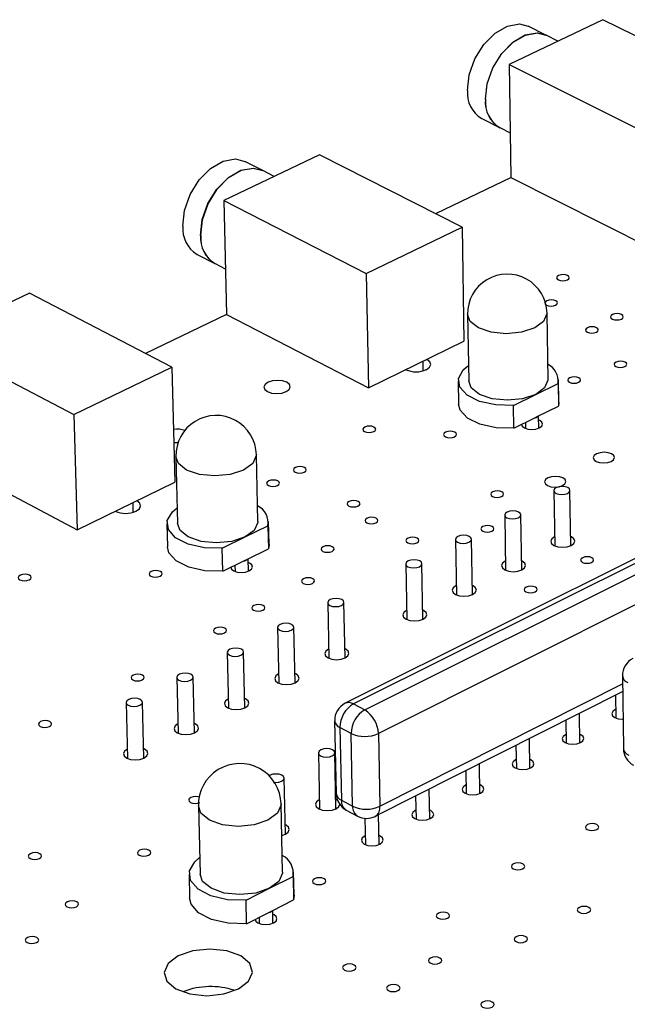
# Model space of a CAD drawing. Extents: x 73 to 209, y 44 to 152.
# Tile 4 of 13: x 102 to 121, y 73 to 104. Entities that reach past the tile are written whole.
import ezdxf

# ---------------------------------------------------------------- set-up
doc = ezdxf.new("R2010")
doc.units = 0
doc.layers.get('0').update_dxf_attribs({"linetype": 'CONTINUOUS'})

msp = doc.modelspace()

# ---------------------------------------------------------------- linework, layer by layer
at = {"color": 7, "linetype": 'CONTINUOUS'}
for p, q in [((120.254, 103.935), (117.351, 102.55)), ((118.488, 103.457), (117.935, 103.732)), ((124.667, 101.742), (120.254, 103.935)), ((118.861, 103.271), (118.494, 103.454)), ((117.351, 102.55), (121.764, 100.341)), ((117.351, 102.55), (117.407, 99.051)), ((116.501, 100.871), (117.053, 100.593)), ((117.059, 100.591), (117.385, 100.426)), ((111.48, 99.749), (108.51, 98.332)), ((115.891, 97.506), (111.48, 99.749)), ((109.718, 99.263), (109.165, 99.545)), ((110.076, 99.08), (109.723, 99.26)), ((117.408, 99.05), (115.069, 97.924)), ((117.407, 99.051), (121.807, 96.827)), ((108.51, 98.332), (108.594, 94.806)), ((108.51, 98.332), (112.92, 96.072)), ((112.92, 96.072), (115.891, 97.506)), ((115.891, 97.506), (115.952, 93.974)), ((107.686, 96.665), (108.237, 96.381)), ((108.243, 96.378), (108.56, 96.214)), ((112.92, 96.072), (112.991, 92.53)), ((102.501, 95.466), (99.461, 94.016)), ((106.908, 93.17), (102.501, 95.466)), ((108.595, 94.805), (106.087, 93.597)), ((108.594, 94.806), (112.991, 92.53)), ((116.061, 94.802), (116.097, 92.744)), ((118.554, 92.784), (118.523, 94.841)), ((99.461, 94.016), (103.867, 91.701)), ((112.991, 92.53), (115.952, 93.974)), ((114.691, 93.06), (114.686, 93.356)), ((103.867, 91.701), (106.908, 93.17)), ((106.908, 93.17), (106.999, 89.61)), ((114.153, 93.092), (114.153, 93.097)), ((115.769, 92.738), (115.782, 92.03)), ((118.891, 92.081), (118.881, 92.788)), ((118.174, 92.329), (118.864, 92.668)), ((118.864, 92.668), (118.875, 91.96)), ((117.481, 91.989), (118.174, 92.329)), ((117.493, 91.281), (117.481, 91.989)), ((118.242, 91.649), (118.875, 91.96)), ((118.891, 92.081), (118.875, 91.96)), ((103.867, 91.701), (103.968, 88.133)), ((117.493, 91.281), (118.126, 91.592)), ((118.126, 91.592), (118.242, 91.649)), ((118.265, 91.279), (118.26, 91.658)), ((117.853, 91.458), (117.856, 91.273)), ((99.575, 90.461), (103.968, 88.133)), ((107.031, 90.399), (107.083, 88.325)), ((109.57, 88.387), (109.522, 90.46)), ((103.968, 88.133), (106.999, 89.61)), ((125.28, 89.258), (112.276, 82.76)), ((125.537, 89.239), (112.531, 82.738)), ((118.737, 89.346), (118.762, 87.637)), ((119.258, 87.644), (119.234, 89.354)), ((105.712, 88.678), (105.704, 88.979)), ((112.881, 82.552), (125.887, 89.059)), ((105.159, 88.707), (105.159, 88.713)), ((117.214, 88.592), (117.242, 86.88)), ((117.739, 86.888), (117.712, 88.6)), ((106.752, 88.316), (106.77, 87.603)), ((109.174, 87.911), (109.882, 88.258)), ((109.882, 88.258), (109.898, 87.545)), ((109.918, 87.681), (109.901, 88.394)), ((126.3, 88.345), (113.3, 81.825)), ((108.466, 87.563), (109.174, 87.911)), ((116.213, 86.128), (116.183, 87.843)), ((108.483, 86.849), (108.466, 87.563)), ((109.251, 87.226), (109.898, 87.545)), ((109.918, 87.681), (109.898, 87.545)), ((115.685, 87.834), (115.715, 86.119)), ((109.278, 86.854), (109.269, 87.235)), ((108.483, 86.849), (109.132, 87.168)), ((108.859, 87.034), (108.864, 86.844)), ((109.132, 87.168), (109.251, 87.226)), ((114.149, 87.073), (114.182, 85.356)), ((114.681, 85.366), (114.649, 87.083)), ((111.731, 85.875), (111.768, 84.154)), ((112.268, 84.165), (112.233, 85.886)), ((110.18, 85.107), (110.219, 83.383)), ((110.721, 83.394), (110.682, 85.118)), ((108.622, 84.335), (108.664, 82.608)), ((109.167, 82.621), (109.126, 84.347)), ((107.607, 81.844), (107.563, 83.573)), ((120.858, 83.607), (120.887, 81.359)), ((107.059, 83.56), (107.103, 81.831)), ((113.205, 79.258), (120.864, 83.124)), ((120.647, 83.015), (120.657, 82.304)), ((105.489, 82.782), (105.535, 81.05)), ((106.04, 81.064), (105.994, 82.796)), ((112.531, 82.738), (112.881, 82.552)), ((119.538, 81.531), (119.525, 82.448)), ((111.946, 82.215), (111.994, 79.962)), ((119.108, 82.238), (119.118, 81.525)), ((112.458, 81.825), (112.108, 82.011)), ((112.108, 82.011), (112.155, 79.757)), ((112.504, 79.57), (112.458, 81.825)), ((113.3, 81.825), (113.345, 79.57)), ((117.562, 81.457), (117.574, 80.743)), ((117.995, 80.75), (117.98, 81.668)), ((111.442, 81.219), (111.48, 79.481)), ((111.987, 79.493), (111.95, 81.23)), ((116.445, 79.966), (116.429, 80.885)), ((116.01, 80.674), (116.023, 79.958)), ((110.42, 78.703), (110.38, 80.443)), ((114.889, 79.178), (114.871, 80.099)), ((110.336, 77.53), (110.288, 79.643)), ((112.155, 79.757), (112.504, 79.57)), ((114.452, 79.888), (114.466, 79.17)), ((107.726, 79.579), (107.779, 77.467)), ((112.307, 79.451), (112.656, 79.264)), ((113.326, 78.388), (113.308, 79.31)), ((112.886, 79.196), (112.902, 78.379)), ((110.694, 76.811), (110.677, 77.538)), ((107.438, 77.457), (107.456, 76.731)), ((109.931, 77.028), (110.657, 77.395)), ((110.657, 77.395), (110.674, 76.668)), ((109.202, 76.659), (109.931, 77.028)), ((109.22, 75.932), (109.202, 76.659)), ((110.008, 76.331), (110.674, 76.668)), ((110.694, 76.811), (110.674, 76.668)), ((109.22, 75.932), (109.886, 76.269)), ((109.886, 76.269), (110.008, 76.331)), ((110.037, 75.948), (110.028, 76.341)), ((109.606, 76.127), (109.61, 75.938))]:
    msp.add_line(p, q, dxfattribs=at)
at = {"color": 8, "linetype": 'CONTINUOUS'}
msp.add_line((113.345, 79.57), (120.861, 83.362), dxfattribs=at)
at = {"color": 7, "linetype": 'CONTINUOUS'}
for points in [[(116.061, 101.746), (116.116, 102.23), (116.291, 102.722), (116.567, 103.168), (116.914, 103.52), (117.295, 103.739), (117.667, 103.802), (117.935, 103.732)], [(116.613, 101.469), (116.668, 101.953), (116.844, 102.445), (117.12, 102.891), (117.468, 103.243), (117.848, 103.463), (118.22, 103.526), (118.488, 103.457)], [(116.618, 101.466), (116.674, 101.95), (116.849, 102.442), (117.126, 102.889), (117.473, 103.241), (117.853, 103.46), (118.225, 103.523), (118.494, 103.454)], [(107.241, 97.537), (107.294, 98.025), (107.47, 98.522), (107.751, 98.973), (108.104, 99.33), (108.493, 99.554), (108.874, 99.62), (109.165, 99.545)], [(107.793, 97.253), (107.846, 97.741), (108.023, 98.238), (108.303, 98.69), (108.657, 99.048), (109.046, 99.272), (109.427, 99.338), (109.718, 99.263)], [(107.799, 97.25), (107.852, 97.738), (108.028, 98.236), (108.309, 98.688), (108.663, 99.045), (109.051, 99.269), (109.433, 99.335), (109.723, 99.26)], [(119.153, 95.872), (119.197, 95.904), (119.214, 95.941), (119.201, 95.978), (119.159, 96.01), (119.097, 96.031), (119.022, 96.039), (118.946, 96.031), (118.881, 96.01), (118.837, 95.978), (118.821, 95.941), (118.834, 95.904), (118.875, 95.872), (118.938, 95.851), (119.013, 95.843), (119.089, 95.851), (119.153, 95.872)], [(118.788, 95.091), (118.832, 95.123), (118.849, 95.16), (118.836, 95.198), (118.794, 95.23), (118.731, 95.251), (118.656, 95.258), (118.581, 95.251), (118.516, 95.23), (118.472, 95.198), (118.455, 95.16), (118.468, 95.123), (118.51, 95.091), (118.573, 95.07), (118.648, 95.062), (118.723, 95.07), (118.788, 95.091)], [(120.825, 94.662), (120.869, 94.694), (120.885, 94.732), (120.872, 94.77), (120.83, 94.802), (120.767, 94.823), (120.692, 94.83), (120.616, 94.823), (120.551, 94.802), (120.507, 94.77), (120.491, 94.732), (120.504, 94.694), (120.546, 94.662), (120.609, 94.641), (120.684, 94.634), (120.76, 94.641), (120.825, 94.662)], [(120.051, 94.256), (120.095, 94.288), (120.112, 94.326), (120.098, 94.363), (120.057, 94.395), (119.994, 94.417), (119.918, 94.424), (119.843, 94.417), (119.778, 94.395), (119.734, 94.363), (119.717, 94.326), (119.73, 94.288), (119.772, 94.256), (119.835, 94.234), (119.91, 94.227), (119.986, 94.234), (120.051, 94.256)], [(114.782, 93.094), (114.883, 93.167), (114.922, 93.253), (114.893, 93.339), (114.8, 93.412)], [(120.935, 93.19), (120.979, 93.222), (120.995, 93.26), (120.982, 93.298), (120.94, 93.33), (120.877, 93.352), (120.801, 93.359), (120.725, 93.352), (120.66, 93.33), (120.616, 93.298), (120.599, 93.26), (120.613, 93.222), (120.654, 93.19), (120.718, 93.168), (120.793, 93.161), (120.869, 93.168), (120.935, 93.19)], [(117.481, 91.989), (116.933, 92.004), (116.434, 92.113), (116.046, 92.304), (115.818, 92.551), (115.777, 92.825), (115.929, 93.091), (116.088, 93.222)], [(110.443, 92.414), (110.536, 92.48), (110.572, 92.559), (110.546, 92.637), (110.462, 92.703), (110.333, 92.748), (110.178, 92.763), (110.021, 92.748), (109.885, 92.703), (109.792, 92.637), (109.756, 92.559), (109.781, 92.48), (109.865, 92.414), (109.995, 92.369), (110.15, 92.354), (110.307, 92.369), (110.443, 92.414)], [(118.174, 92.329), (117.768, 92.195), (117.295, 92.148), (116.827, 92.195), (116.435, 92.329), (116.178, 92.529), (116.097, 92.744)], [(118.554, 92.784), (118.553, 92.765), (118.449, 92.529), (118.174, 92.329)], [(119.5, 92.702), (119.545, 92.734), (119.561, 92.772), (119.548, 92.811), (119.506, 92.843), (119.443, 92.864), (119.367, 92.872), (119.291, 92.864), (119.226, 92.843), (119.182, 92.811), (119.165, 92.772), (119.178, 92.734), (119.22, 92.702), (119.283, 92.681), (119.359, 92.673), (119.435, 92.681), (119.5, 92.702)], [(117.493, 91.281), (116.945, 91.295), (116.446, 91.405), (116.059, 91.595), (115.83, 91.843), (115.782, 92.03)], [(118.285, 91.288), (118.358, 91.342), (118.386, 91.405), (118.364, 91.468), (118.296, 91.521), (118.261, 91.537)], [(113.156, 91.176), (113.201, 91.209), (113.218, 91.247), (113.205, 91.286), (113.164, 91.318), (113.101, 91.34), (113.025, 91.347), (112.949, 91.34), (112.883, 91.318), (112.838, 91.286), (112.82, 91.247), (112.833, 91.209), (112.874, 91.176), (112.937, 91.155), (113.013, 91.147), (113.09, 91.155), (113.156, 91.176)], [(117.731, 91.4), (117.753, 91.342), (117.822, 91.288), (117.926, 91.252), (118.051, 91.24), (118.177, 91.252), (118.285, 91.288)], [(115.656, 91.016), (115.701, 91.049), (115.719, 91.087), (115.705, 91.126), (115.664, 91.158), (115.6, 91.18), (115.525, 91.188), (115.448, 91.18), (115.382, 91.158), (115.337, 91.126), (115.32, 91.087), (115.333, 91.049), (115.375, 91.016), (115.438, 90.995), (115.514, 90.987), (115.591, 90.995), (115.656, 91.016)], [(106.967, 90.842), (107.033, 90.839), (107.11, 90.843)], [(120.522, 90.486), (120.417, 90.522), (120.292, 90.535), (120.165, 90.522), (120.058, 90.486), (119.984, 90.432), (119.957, 90.369), (119.979, 90.306), (120.048, 90.252), (120.153, 90.216), (120.278, 90.203), (120.405, 90.216), (120.513, 90.252), (120.586, 90.306), (120.613, 90.369), (120.591, 90.432), (120.522, 90.486)], [(120.513, 90.252), (120.586, 90.306), (120.613, 90.369), (120.591, 90.432), (120.522, 90.486), (120.417, 90.522), (120.292, 90.535), (120.165, 90.522), (120.058, 90.486), (119.984, 90.432), (119.957, 90.369), (119.979, 90.306), (120.048, 90.252), (120.153, 90.216), (120.278, 90.203), (120.405, 90.216), (120.513, 90.252)], [(111.006, 89.918), (111.051, 89.951), (111.069, 89.99), (111.056, 90.028), (111.015, 90.061), (110.952, 90.083), (110.876, 90.091), (110.799, 90.083), (110.733, 90.061), (110.687, 90.028), (110.669, 89.99), (110.682, 89.951), (110.723, 89.918), (110.787, 89.896), (110.862, 89.889), (110.939, 89.896), (111.006, 89.918)], [(110.177, 89.504), (110.223, 89.536), (110.241, 89.575), (110.228, 89.614), (110.187, 89.647), (110.124, 89.669), (110.048, 89.676), (109.971, 89.669), (109.904, 89.647), (109.859, 89.614), (109.841, 89.575), (109.854, 89.536), (109.895, 89.504), (109.958, 89.482), (110.034, 89.474), (110.111, 89.482), (110.177, 89.504)], [(119.015, 89.741), (118.91, 89.777), (118.785, 89.789), (118.658, 89.777), (118.55, 89.741), (118.476, 89.687), (118.448, 89.623), (118.471, 89.559), (118.54, 89.505), (118.645, 89.469), (118.77, 89.456), (118.897, 89.469), (119.005, 89.505), (119.079, 89.559), (119.107, 89.623), (119.084, 89.687), (119.015, 89.741)], [(119.005, 89.505), (119.079, 89.559), (119.107, 89.623), (119.084, 89.687), (119.015, 89.741), (118.91, 89.777), (118.785, 89.789), (118.658, 89.777), (118.55, 89.741), (118.476, 89.687), (118.448, 89.623), (118.471, 89.559), (118.54, 89.505), (118.645, 89.469), (118.77, 89.456), (118.897, 89.469), (119.005, 89.505)], [(119.165, 89.439), (119.085, 89.466), (118.991, 89.476), (118.895, 89.466), (118.813, 89.439), (118.758, 89.398), (118.737, 89.35), (118.754, 89.302), (118.806, 89.261), (118.885, 89.234), (118.98, 89.224), (119.075, 89.234), (119.157, 89.261), (119.213, 89.302), (119.234, 89.35), (119.217, 89.398), (119.165, 89.439)], [(117.118, 89.167), (117.163, 89.2), (117.18, 89.239), (117.167, 89.278), (117.125, 89.311), (117.061, 89.333), (116.985, 89.34), (116.908, 89.333), (116.842, 89.311), (116.797, 89.278), (116.78, 89.239), (116.793, 89.2), (116.835, 89.167), (116.899, 89.145), (116.975, 89.138), (117.052, 89.145), (117.118, 89.167)], [(105.794, 88.71), (105.898, 88.785), (105.939, 88.873), (105.912, 88.96), (105.819, 89.035)], [(108.466, 87.563), (107.912, 87.578), (107.409, 87.69), (107.022, 87.885), (106.797, 88.138), (106.762, 88.419), (106.922, 88.691), (107.071, 88.815)], [(112.669, 88.869), (112.715, 88.902), (112.732, 88.941), (112.719, 88.98), (112.678, 89.013), (112.614, 89.035), (112.538, 89.043), (112.461, 89.035), (112.395, 89.013), (112.349, 88.98), (112.332, 88.941), (112.345, 88.902), (112.386, 88.869), (112.45, 88.847), (112.526, 88.84), (112.603, 88.847), (112.669, 88.869)], [(113.225, 88.346), (113.27, 88.379), (113.288, 88.418), (113.275, 88.457), (113.233, 88.49), (113.169, 88.512), (113.093, 88.52), (113.016, 88.512), (112.95, 88.49), (112.904, 88.457), (112.887, 88.418), (112.9, 88.379), (112.941, 88.346), (113.005, 88.324), (113.081, 88.316), (113.158, 88.324), (113.225, 88.346)], [(117.643, 88.685), (117.563, 88.712), (117.469, 88.722), (117.373, 88.712), (117.291, 88.685), (117.235, 88.644), (117.214, 88.596), (117.23, 88.547), (117.282, 88.506), (117.362, 88.479), (117.457, 88.469), (117.552, 88.479), (117.634, 88.506), (117.69, 88.547), (117.711, 88.596), (117.695, 88.644), (117.643, 88.685)], [(109.174, 87.911), (108.761, 87.774), (108.282, 87.726), (107.809, 87.774), (107.415, 87.911), (107.161, 88.116), (107.083, 88.325)], [(109.57, 88.387), (109.569, 88.357), (109.458, 88.116), (109.174, 87.911)], [(116.817, 88.093), (116.862, 88.126), (116.879, 88.165), (116.866, 88.204), (116.824, 88.237), (116.76, 88.259), (116.684, 88.267), (116.606, 88.259), (116.54, 88.237), (116.495, 88.204), (116.478, 88.165), (116.491, 88.126), (116.533, 88.093), (116.597, 88.071), (116.673, 88.063), (116.751, 88.071), (116.817, 88.093)], [(114.494, 87.733), (114.54, 87.766), (114.557, 87.805), (114.544, 87.844), (114.502, 87.877), (114.438, 87.899), (114.362, 87.907), (114.285, 87.899), (114.218, 87.877), (114.173, 87.844), (114.155, 87.805), (114.168, 87.766), (114.21, 87.733), (114.274, 87.711), (114.351, 87.703), (114.428, 87.711), (114.494, 87.733)], [(116.115, 87.928), (116.035, 87.956), (115.94, 87.965), (115.845, 87.956), (115.762, 87.928), (115.706, 87.887), (115.685, 87.838), (115.701, 87.79), (115.753, 87.749), (115.832, 87.721), (115.927, 87.712), (116.023, 87.721), (116.106, 87.749), (116.162, 87.79), (116.183, 87.838), (116.167, 87.887), (116.115, 87.928)], [(118.758, 87.919), (118.751, 87.915), (118.668, 87.854), (118.636, 87.782), (118.661, 87.709), (118.739, 87.648), (118.858, 87.607), (119, 87.592), (119.143, 87.607), (119.266, 87.648), (119.266, 87.648)], [(119.266, 87.648), (119.349, 87.709), (119.38, 87.782), (119.355, 87.854), (119.277, 87.915), (119.254, 87.926)], [(108.483, 86.849), (107.929, 86.864), (107.427, 86.976), (107.04, 87.171), (106.815, 87.425), (106.77, 87.603)], [(111.865, 87.465), (111.911, 87.499), (111.928, 87.538), (111.916, 87.577), (111.874, 87.61), (111.81, 87.632), (111.734, 87.64), (111.656, 87.632), (111.59, 87.61), (111.544, 87.577), (111.526, 87.538), (111.539, 87.499), (111.581, 87.465), (111.645, 87.443), (111.721, 87.436), (111.799, 87.443), (111.865, 87.465)], [(119.905, 87.125), (119.95, 87.158), (119.967, 87.197), (119.954, 87.236), (119.911, 87.269), (119.847, 87.292), (119.77, 87.299), (119.693, 87.292), (119.627, 87.269), (119.582, 87.236), (119.565, 87.197), (119.579, 87.158), (119.621, 87.125), (119.685, 87.102), (119.762, 87.095), (119.839, 87.102), (119.905, 87.125)], [(108.736, 86.972), (108.757, 86.916), (108.825, 86.861), (108.93, 86.824), (109.056, 86.812), (109.184, 86.824), (109.294, 86.861)], [(109.294, 86.861), (109.37, 86.916), (109.399, 86.98), (109.378, 87.045), (109.31, 87.1), (109.272, 87.117)], [(114.581, 87.168), (114.501, 87.196), (114.406, 87.205), (114.31, 87.196), (114.227, 87.168), (114.171, 87.127), (114.149, 87.078), (114.166, 87.029), (114.217, 86.988), (114.297, 86.961), (114.392, 86.951), (114.488, 86.961), (114.571, 86.988), (114.627, 87.029), (114.649, 87.078), (114.633, 87.127), (114.581, 87.168)], [(117.237, 87.162), (117.231, 87.159), (117.147, 87.098), (117.115, 87.025), (117.14, 86.953), (117.218, 86.891), (117.337, 86.85), (117.479, 86.835), (117.622, 86.85), (117.745, 86.891), (117.745, 86.891)], [(117.745, 86.891), (117.829, 86.953), (117.861, 87.025), (117.836, 87.098), (117.758, 87.159), (117.734, 87.171)], [(102.486, 86.585), (102.533, 86.619), (102.552, 86.658), (102.54, 86.697), (102.499, 86.73), (102.436, 86.753), (102.359, 86.761), (102.281, 86.753), (102.214, 86.73), (102.167, 86.697), (102.149, 86.658), (102.161, 86.619), (102.201, 86.585), (102.265, 86.563), (102.341, 86.555), (102.419, 86.563), (102.486, 86.585)], [(106.538, 86.7), (106.584, 86.733), (106.602, 86.772), (106.59, 86.812), (106.549, 86.845), (106.485, 86.867), (106.408, 86.875), (106.331, 86.867), (106.264, 86.845), (106.218, 86.812), (106.199, 86.772), (106.212, 86.733), (106.253, 86.7), (106.316, 86.677), (106.393, 86.67), (106.471, 86.677), (106.538, 86.7)], [(111.26, 86.474), (111.306, 86.507), (111.324, 86.546), (111.311, 86.586), (111.27, 86.619), (111.206, 86.641), (111.129, 86.649), (111.051, 86.641), (110.985, 86.619), (110.939, 86.586), (110.921, 86.546), (110.934, 86.507), (110.975, 86.474), (111.039, 86.451), (111.116, 86.444), (111.194, 86.451), (111.26, 86.474)], [(115.71, 86.403), (115.704, 86.401), (115.62, 86.339), (115.588, 86.266), (115.613, 86.193), (115.69, 86.131), (115.809, 86.09), (115.952, 86.075), (116.095, 86.09), (116.219, 86.131), (116.219, 86.131)], [(116.219, 86.131), (116.303, 86.193), (116.335, 86.266), (116.31, 86.339), (116.232, 86.401), (116.208, 86.412)], [(118.156, 86.21), (118.201, 86.244), (118.218, 86.283), (118.204, 86.323), (118.162, 86.356), (118.098, 86.378), (118.021, 86.386), (117.943, 86.378), (117.877, 86.356), (117.832, 86.323), (117.815, 86.283), (117.828, 86.244), (117.87, 86.21), (117.935, 86.188), (118.012, 86.18), (118.089, 86.188), (118.156, 86.21)], [(109.723, 85.642), (109.769, 85.676), (109.787, 85.715), (109.774, 85.755), (109.733, 85.788), (109.669, 85.81), (109.592, 85.818), (109.514, 85.81), (109.447, 85.788), (109.401, 85.755), (109.383, 85.715), (109.396, 85.676), (109.437, 85.642), (109.501, 85.62), (109.578, 85.612), (109.656, 85.62), (109.723, 85.642)], [(111.799, 85.79), (111.879, 85.762), (111.974, 85.753), (112.071, 85.762), (112.154, 85.79), (112.21, 85.832), (112.232, 85.881), (112.216, 85.93), (112.165, 85.971), (112.085, 85.999), (111.99, 86.009), (111.893, 85.999), (111.81, 85.971), (111.753, 85.93), (111.731, 85.881), (111.747, 85.832), (111.799, 85.79)], [(114.177, 85.641), (114.172, 85.639), (114.087, 85.577), (114.055, 85.503), (114.079, 85.43), (114.157, 85.368), (114.276, 85.327), (114.418, 85.312), (114.562, 85.327), (114.686, 85.368), (114.686, 85.368)], [(114.686, 85.368), (114.771, 85.43), (114.803, 85.503), (114.779, 85.577), (114.701, 85.639), (114.676, 85.651)], [(108.533, 84.938), (108.58, 84.972), (108.598, 85.012), (108.585, 85.051), (108.544, 85.085), (108.48, 85.107), (108.403, 85.115), (108.325, 85.107), (108.258, 85.085), (108.211, 85.051), (108.193, 85.012), (108.206, 84.972), (108.247, 84.938), (108.311, 84.916), (108.388, 84.908), (108.466, 84.916), (108.533, 84.938)], [(110.248, 85.022), (110.327, 84.994), (110.423, 84.984), (110.52, 84.994), (110.603, 85.022), (110.66, 85.063), (110.682, 85.112), (110.666, 85.162), (110.615, 85.203), (110.535, 85.231), (110.44, 85.241), (110.343, 85.231), (110.26, 85.203), (110.202, 85.162), (110.18, 85.112), (110.196, 85.063), (110.248, 85.022)], [(108.69, 84.25), (108.77, 84.222), (108.865, 84.212), (108.962, 84.222), (109.046, 84.25), (109.103, 84.292), (109.126, 84.341), (109.11, 84.391), (109.058, 84.432), (108.979, 84.46), (108.883, 84.47), (108.786, 84.46), (108.703, 84.432), (108.645, 84.391), (108.623, 84.341), (108.638, 84.292), (108.69, 84.25)], [(111.762, 84.441), (111.758, 84.439), (111.673, 84.376), (111.64, 84.303), (111.664, 84.229), (111.741, 84.166), (111.86, 84.125), (112.003, 84.11), (112.148, 84.125), (112.272, 84.166), (112.272, 84.166)], [(112.272, 84.166), (112.357, 84.229), (112.39, 84.303), (112.366, 84.376), (112.289, 84.439), (112.262, 84.451)], [(105.984, 83.482), (106.031, 83.516), (106.049, 83.556), (106.037, 83.596), (105.995, 83.63), (105.931, 83.652), (105.854, 83.66), (105.776, 83.652), (105.708, 83.63), (105.662, 83.596), (105.643, 83.556), (105.655, 83.516), (105.697, 83.482), (105.761, 83.459), (105.838, 83.451), (105.916, 83.459), (105.984, 83.482)], [(107.126, 83.475), (107.206, 83.447), (107.302, 83.437), (107.399, 83.447), (107.483, 83.475), (107.54, 83.517), (107.563, 83.567), (107.548, 83.616), (107.496, 83.658), (107.416, 83.686), (107.32, 83.696), (107.223, 83.686), (107.139, 83.658), (107.082, 83.616), (107.059, 83.567), (107.074, 83.517), (107.126, 83.475)], [(110.212, 83.671), (110.21, 83.669), (110.124, 83.606), (110.09, 83.532), (110.114, 83.458), (110.192, 83.396), (110.311, 83.354), (110.454, 83.339), (110.599, 83.354), (110.724, 83.396), (110.724, 83.396)], [(110.724, 83.396), (110.809, 83.458), (110.843, 83.532), (110.819, 83.606), (110.741, 83.669), (110.714, 83.682)], [(105.556, 82.697), (105.635, 82.669), (105.731, 82.659), (105.829, 82.669), (105.913, 82.697), (105.971, 82.739), (105.994, 82.789), (105.979, 82.839), (105.927, 82.881), (105.847, 82.909), (105.751, 82.919), (105.654, 82.909), (105.57, 82.881), (105.512, 82.839), (105.489, 82.789), (105.504, 82.739), (105.556, 82.697)], [(108.657, 82.897), (108.655, 82.896), (108.569, 82.833), (108.535, 82.759), (108.559, 82.685), (108.636, 82.622), (108.755, 82.58), (108.899, 82.565), (109.044, 82.58), (109.169, 82.622), (109.169, 82.622)], [(109.169, 82.622), (109.255, 82.685), (109.289, 82.759), (109.265, 82.833), (109.188, 82.896), (109.16, 82.91)], [(120.653, 82.573), (120.632, 82.564), (120.557, 82.508), (120.529, 82.442), (120.552, 82.375), (120.623, 82.319), (120.73, 82.282), (120.858, 82.269), (120.875, 82.269)], [(103.116, 82.045), (103.163, 82.079), (103.182, 82.119), (103.17, 82.159), (103.128, 82.194), (103.064, 82.216), (102.987, 82.224), (102.908, 82.216), (102.84, 82.194), (102.793, 82.159), (102.774, 82.119), (102.786, 82.079), (102.827, 82.045), (102.892, 82.022), (102.969, 82.014), (103.048, 82.022), (103.116, 82.045)], [(107.095, 82.121), (107.094, 82.12), (107.008, 82.057), (106.973, 81.983), (106.997, 81.908), (107.074, 81.845), (107.193, 81.802), (107.337, 81.788), (107.483, 81.802), (107.608, 81.845), (107.608, 81.845)], [(107.608, 81.845), (107.695, 81.908), (107.729, 81.983), (107.705, 82.057), (107.628, 82.12), (107.599, 82.134)], [(119.114, 81.796), (119.094, 81.786), (119.019, 81.73), (118.99, 81.664), (119.013, 81.597), (119.084, 81.541), (119.191, 81.503), (119.319, 81.49), (119.448, 81.503), (119.559, 81.541), (119.559, 81.541)], [(119.559, 81.541), (119.634, 81.597), (119.662, 81.664), (119.64, 81.73), (119.569, 81.786), (119.534, 81.802)], [(105.527, 81.342), (105.527, 81.341), (105.44, 81.278), (105.405, 81.203), (105.428, 81.128), (105.506, 81.064), (105.625, 81.022), (105.769, 81.007), (105.915, 81.022), (106.041, 81.064), (106.041, 81.064)], [(106.041, 81.064), (106.128, 81.128), (106.162, 81.203), (106.139, 81.278), (106.062, 81.341), (106.032, 81.355)], [(111.511, 81.132), (111.592, 81.103), (111.688, 81.093), (111.786, 81.103), (111.87, 81.132), (111.928, 81.174), (111.95, 81.225), (111.934, 81.275), (111.881, 81.317), (111.801, 81.346), (111.704, 81.356), (111.607, 81.346), (111.523, 81.317), (111.465, 81.275), (111.442, 81.225), (111.459, 81.174), (111.511, 81.132)], [(117.569, 81.015), (117.55, 81.006), (117.474, 80.949), (117.445, 80.883), (117.468, 80.816), (117.538, 80.76), (117.646, 80.722), (117.774, 80.708), (117.904, 80.722), (118.015, 80.76), (118.015, 80.76)], [(118.015, 80.76), (118.09, 80.816), (118.119, 80.883), (118.096, 80.949), (118.026, 81.006), (117.99, 81.022)], [(110.05, 80.31), (110.117, 80.306), (110.215, 80.316), (110.3, 80.344), (110.358, 80.387), (110.38, 80.437), (110.364, 80.488), (110.312, 80.531), (110.231, 80.559), (110.135, 80.569), (110.037, 80.559), (109.952, 80.531), (109.91, 80.503)], [(116.018, 80.231), (115.999, 80.222), (115.923, 80.166), (115.894, 80.099), (115.916, 80.032), (115.987, 79.975), (116.094, 79.937), (116.223, 79.924), (116.353, 79.937), (116.464, 79.975)], [(116.464, 79.975), (116.54, 80.032), (116.569, 80.099), (116.546, 80.166), (116.476, 80.222), (116.44, 80.239)], [(107.77, 79.845), (107.717, 79.863), (107.639, 79.871), (107.56, 79.863), (107.492, 79.84), (107.445, 79.805), (107.426, 79.764), (107.439, 79.724), (107.481, 79.689), (107.546, 79.666), (107.624, 79.658), (107.703, 79.666), (107.771, 79.689)], [(111.474, 79.775), (111.47, 79.774), (111.384, 79.71), (111.35, 79.634), (111.374, 79.559), (111.453, 79.495), (111.574, 79.452), (111.718, 79.437), (111.865, 79.452), (111.99, 79.495)], [(112.057, 79.741), (112.007, 79.774), (111.981, 79.787)], [(111.99, 79.495), (112.077, 79.559), (112.11, 79.634), (112.11, 79.642)], [(114.461, 79.444), (114.442, 79.436), (114.366, 79.379), (114.337, 79.311), (114.359, 79.244), (114.429, 79.187), (114.537, 79.149), (114.665, 79.136), (114.795, 79.149), (114.907, 79.187)], [(114.907, 79.187), (114.983, 79.244), (115.013, 79.311), (114.991, 79.379), (114.92, 79.436), (114.883, 79.452)], [(110.311, 78.665), (110.423, 78.705), (110.509, 78.769), (110.543, 78.845), (110.519, 78.921), (110.441, 78.985), (110.413, 78.998)], [(120.062, 78.851), (120.108, 78.885), (120.125, 78.926), (120.111, 78.967), (120.068, 79.002), (120.002, 79.025), (119.924, 79.033), (119.845, 79.025), (119.777, 79.002), (119.731, 78.967), (119.714, 78.926), (119.728, 78.885), (119.771, 78.851), (119.837, 78.827), (119.915, 78.819), (119.994, 78.827), (120.062, 78.851)], [(112.897, 78.654), (112.879, 78.646), (112.802, 78.588), (112.773, 78.521), (112.795, 78.453), (112.865, 78.396), (112.972, 78.358), (113.101, 78.344), (113.232, 78.358), (113.344, 78.396)], [(113.344, 78.396), (113.421, 78.453), (113.45, 78.521), (113.428, 78.588), (113.358, 78.646), (113.32, 78.663)], [(102.804, 77.949), (102.852, 77.984), (102.871, 78.025), (102.859, 78.066), (102.817, 78.101), (102.752, 78.125), (102.674, 78.133), (102.594, 78.125), (102.525, 78.101), (102.478, 78.066), (102.459, 78.025), (102.471, 77.984), (102.513, 77.949), (102.578, 77.926), (102.656, 77.918), (102.735, 77.926), (102.804, 77.949)], [(106.186, 78.055), (106.233, 78.09), (106.252, 78.131), (106.239, 78.172), (106.197, 78.207), (106.132, 78.23), (106.054, 78.238), (105.974, 78.23), (105.906, 78.207), (105.859, 78.172), (105.84, 78.131), (105.852, 78.09), (105.894, 78.055), (105.959, 78.031), (106.038, 78.023), (106.117, 78.031), (106.186, 78.055)], [(109.202, 76.659), (108.632, 76.675), (108.115, 76.794), (107.716, 77), (107.484, 77.268), (107.448, 77.565), (107.612, 77.853), (107.766, 77.984)], [(117.768, 77.632), (117.814, 77.667), (117.832, 77.708), (117.818, 77.749), (117.775, 77.784), (117.709, 77.808), (117.63, 77.816), (117.551, 77.808), (117.483, 77.784), (117.437, 77.749), (117.419, 77.708), (117.433, 77.667), (117.476, 77.632), (117.542, 77.609), (117.621, 77.601), (117.7, 77.609), (117.768, 77.632)], [(110.336, 77.53), (110.336, 77.5), (110.222, 77.244), (109.931, 77.028)], [(109.931, 77.028), (109.506, 76.882), (109.012, 76.832), (108.526, 76.882), (108.121, 77.028), (107.859, 77.244), (107.779, 77.467)], [(111.608, 77.174), (111.655, 77.209), (111.673, 77.25), (111.66, 77.292), (111.617, 77.327), (111.552, 77.35), (111.473, 77.358), (111.394, 77.35), (111.325, 77.327), (111.278, 77.292), (111.26, 77.25), (111.273, 77.209), (111.316, 77.174), (111.381, 77.151), (111.46, 77.142), (111.54, 77.151), (111.608, 77.174)], [(103.949, 76.459), (103.997, 76.494), (104.016, 76.535), (104.004, 76.577), (103.962, 76.612), (103.896, 76.635), (103.818, 76.644), (103.738, 76.635), (103.669, 76.612), (103.621, 76.577), (103.602, 76.535), (103.615, 76.494), (103.657, 76.459), (103.722, 76.435), (103.8, 76.427), (103.88, 76.435), (103.949, 76.459)], [(109.22, 75.932), (108.65, 75.948), (108.133, 76.066), (107.734, 76.273), (107.502, 76.541), (107.456, 76.731)], [(115.443, 76.103), (115.49, 76.139), (115.508, 76.18), (115.494, 76.222), (115.451, 76.257), (115.385, 76.28), (115.307, 76.289), (115.227, 76.28), (115.159, 76.257), (115.112, 76.222), (115.094, 76.18), (115.108, 76.139), (115.151, 76.103), (115.217, 76.08), (115.295, 76.072), (115.375, 76.08), (115.443, 76.103)], [(119.811, 76.285), (119.858, 76.32), (119.875, 76.362), (119.861, 76.403), (119.817, 76.438), (119.751, 76.462), (119.672, 76.47), (119.593, 76.462), (119.525, 76.438), (119.478, 76.403), (119.461, 76.362), (119.475, 76.32), (119.519, 76.285), (119.585, 76.261), (119.664, 76.253), (119.743, 76.261), (119.811, 76.285)], [(109.48, 76.064), (109.501, 76.014), (109.571, 75.956), (109.679, 75.917), (109.809, 75.904), (109.94, 75.917), (110.053, 75.956)], [(110.053, 75.956), (110.131, 76.014), (110.161, 76.082), (110.14, 76.151), (110.069, 76.209), (110.03, 76.227)], [(102.714, 75.348), (102.762, 75.383), (102.781, 75.425), (102.769, 75.467), (102.727, 75.502), (102.661, 75.526), (102.583, 75.534), (102.503, 75.526), (102.434, 75.502), (102.386, 75.467), (102.366, 75.425), (102.379, 75.383), (102.421, 75.348), (102.486, 75.324), (102.565, 75.316), (102.645, 75.324), (102.714, 75.348)], [(117.856, 75.376), (117.902, 75.412), (117.92, 75.453), (117.906, 75.495), (117.863, 75.53), (117.797, 75.554), (117.718, 75.562), (117.638, 75.554), (117.57, 75.53), (117.523, 75.495), (117.505, 75.453), (117.519, 75.412), (117.563, 75.376), (117.629, 75.353), (117.708, 75.344), (117.788, 75.353), (117.856, 75.376)], [(108.97, 73.914), (109.282, 74.148), (109.405, 74.424), (109.319, 74.699), (109.038, 74.933), (108.605, 75.089), (108.086, 75.143), (107.559, 75.089), (107.104, 74.933), (106.791, 74.699), (106.666, 74.424), (106.75, 74.148), (107.031, 73.914), (107.464, 73.757), (107.985, 73.702), (108.514, 73.757), (108.97, 73.914)], [(115.2, 74.715), (115.247, 74.75), (115.265, 74.792), (115.252, 74.834), (115.208, 74.869), (115.142, 74.893), (115.063, 74.901), (114.983, 74.893), (114.915, 74.869), (114.868, 74.834), (114.85, 74.792), (114.863, 74.75), (114.907, 74.715), (114.973, 74.691), (115.052, 74.683), (115.132, 74.691), (115.2, 74.715)], [(112.544, 74.497), (112.591, 74.533), (112.609, 74.575), (112.596, 74.617), (112.553, 74.652), (112.487, 74.676), (112.408, 74.684), (112.328, 74.676), (112.259, 74.652), (112.212, 74.617), (112.193, 74.575), (112.207, 74.533), (112.25, 74.497), (112.316, 74.474), (112.395, 74.465), (112.475, 74.474), (112.544, 74.497)], [(113.908, 73.86), (113.955, 73.896), (113.973, 73.938), (113.959, 73.98), (113.916, 74.015), (113.85, 74.039), (113.771, 74.047), (113.69, 74.039), (113.622, 74.015), (113.575, 73.98), (113.556, 73.938), (113.57, 73.896), (113.613, 73.86), (113.679, 73.836), (113.759, 73.828), (113.839, 73.836), (113.908, 73.86)], [(116.822, 73.351), (116.869, 73.386), (116.887, 73.429), (116.873, 73.471), (116.829, 73.506), (116.763, 73.53), (116.683, 73.538), (116.603, 73.53), (116.534, 73.506), (116.488, 73.471), (116.47, 73.429), (116.484, 73.386), (116.527, 73.351), (116.594, 73.327), (116.673, 73.318), (116.753, 73.327), (116.822, 73.351)]]:
    msp.add_lwpolyline(points, dxfattribs=at)
at = {"color": 8, "linetype": 'CONTINUOUS'}
for points in [[(116.4, 94.388), (116.143, 94.588), (116.061, 94.802)], [(118.523, 94.841), (118.522, 94.823), (118.418, 94.588), (118.142, 94.388), (117.736, 94.255), (117.262, 94.208), (116.793, 94.255), (116.4, 94.388)], [(107.363, 89.986), (107.108, 90.19), (107.031, 90.399)], [(109.522, 90.46), (109.521, 90.431), (109.41, 90.19), (109.126, 89.986), (108.712, 89.85), (108.231, 89.802), (107.757, 89.85), (107.363, 89.986)], [(110.288, 79.643), (110.288, 79.612), (110.174, 79.358), (109.882, 79.142), (109.456, 78.997), (108.962, 78.946), (108.474, 78.997), (108.069, 79.142)], [(108.069, 79.142), (107.806, 79.358), (107.726, 79.579)]]:
    msp.add_lwpolyline(points, dxfattribs=at)
at = {"color": 7, "linetype": 'CONTINUOUS'}
for centre, radius, start, end in [((116.985, 101.663), 0.928, 174.881, 238.6027), ((117.537, 101.385), 0.928, 174.8346, 238.5841), ((117.542, 101.382), 0.928, 174.8342, 238.584), ((108.176, 97.465), 0.937, 175.5825, 238.5085), ((108.727, 97.18), 0.937, 175.5363, 238.4913), ((108.733, 97.177), 0.937, 175.5358, 238.4911), ((117.292, 94.823), 1.231, 0.8772, 180.9672), ((114.465, 93.81), 0.783, 246.5055, 293.925), ((118.292, 92.744), 0.577, 352.486, 63.8798), ((108.276, 90.43), 1.246, 1.3786, 181.426), ((118.098, 91.797), 0.207, 277.9838, 314.4009), ((107.063, 90.529), 0.724, 69.6576, 98.4077), ((109.307, 88.351), 0.582, 350.8649, 64.376), ((105.473, 89.423), 0.781, 245.7724, 294.2328), ((109.101, 87.38), 0.214, 278.203, 314.1816), ((121.451, 83.615), 0.593, 116.7299, 180.745), ((112.542, 82.227), 0.595, 116.5378, 181.1992), ((112.954, 82.005), 0.846, 119.9743, 179.6169), ((113.304, 81.819), 0.847, 119.9983, 179.5985), ((112.4, 81.791), 0.901, 2.1546, 57.6989), ((112.879, 82.742), 1.01, 245.3469, 294.6531), ((121.478, 81.367), 0.591, 180.7464, 242.1787), ((109.007, 79.612), 1.282, 1.38, 181.455), ((112.587, 79.974), 0.593, 181.2093, 241.8061), ((112.925, 80.48), 1.002, 245.2096, 294.7904), ((112.937, 79.788), 0.595, 241.814, 296.7934), ((110.045, 77.494), 0.62, 350.7829, 63.2304), ((109.854, 76.485), 0.218, 278.554, 315.1705), ((108.108, 71.6), 2.384, 72.1695, 110.5389)]:
    msp.add_arc(centre, radius, start, end, dxfattribs=at)
at = {"color": 8, "linetype": 'CONTINUOUS'}
for centre, radius, start, end in [((121.115, 83.642), 0.26, 187.853, 249.331), ((112.383, 82.509), 0.273, 57.0377, 113.0408), ((112.2, 82.25), 0.256, 187.8054, 248.8535), ((121.145, 81.394), 0.261, 187.7442, 249.1189), ((112.249, 79.996), 0.257, 187.7025, 248.6399), ((112.481, 79.728), 0.327, 174.9839, 237.8568), ((112.83, 79.541), 0.327, 174.9535, 237.8464), ((113.035, 79.521), 0.314, 302.7695, 8.9076)]:
    msp.add_arc(centre, radius, start, end, dxfattribs=at)

doc.saveas('drawing.dxf')
